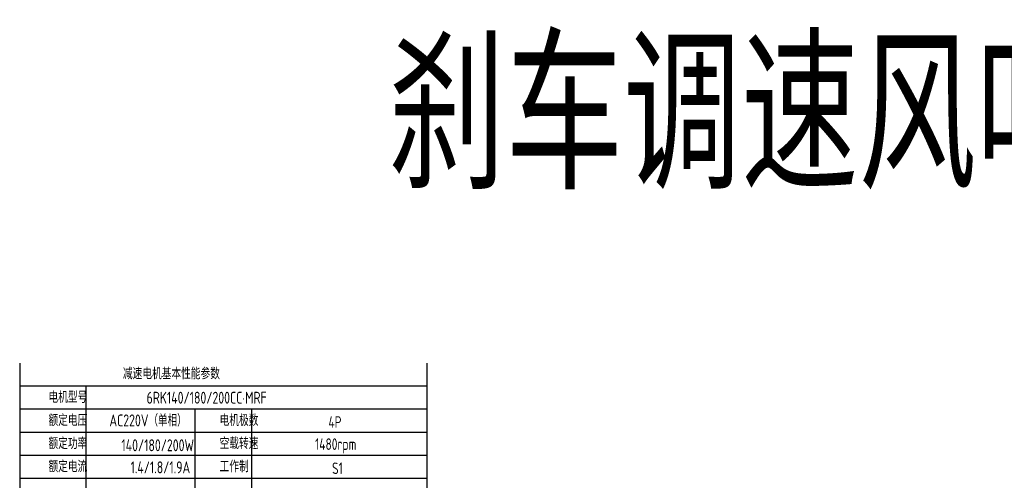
# Model space of a CAD drawing. Header units: inches. Extents: x 675 to 6233, y 11 to 1887.
# Tile 40 of 48: x 5169 to 5839, y 567 to 880. Entities that reach past the tile are written whole.
import ezdxf

# ---------------------------------------------------------------- set-up
doc = ezdxf.new("R2010")
doc.units = ezdxf.units.IN
doc.header["$LTSCALE"] = 10
doc.header["$MEASUREMENT"] = 0
for name, color, linetype in [('1轮廓实线层', 7, 'Continuous'), ('2细线层', 4, 'Continuous'), ('6文字层', 3, 'Continuous')]:
    doc.layers.add(name, color=color, linetype=linetype)
doc.styles.add('PC_TEXTSTYLE', font='isocp.shx', dxfattribs={"width": 0.8, "bigfont": 'HZFS.SHX'})

msp = doc.modelspace()

# ---------------------------------------------------------------- linework, layer by layer
at = {"layer": '1轮廓实线层'}
for p, q in [((5168.988581, 646.21077), (5168.988581, 479.270196)), ((5168.988581, 646.21077), (5168.988581, 473.424872)), ((5445.935416, 646.210775), (5445.935416, 199.285471))]:
    msp.add_line(p, q, dxfattribs=at)
at = {"layer": '2细线层'}
for p, q in [((5445.935416, 630.502961), (5168.988581, 630.502961)), ((5213.996747, 630.502961), (5213.996747, 504.84049)), ((5445.935416, 614.795152), (5168.988581, 614.795152)), ((5287.978408, 614.795152), (5287.978408, 504.84049)), ((5326.722699, 614.795152), (5326.722699, 504.84049)), ((5445.935416, 599.087343), (5168.988581, 599.087343)), ((5445.935416, 583.379534), (5168.988581, 583.379534)), ((5445.935416, 567.671726), (5168.988581, 567.671726))]:
    msp.add_line(p, q, dxfattribs=at)

# ---------------------------------------------------------------- texts
at = {"layer": '6文字层', "attachment_point": 1, "style": 'PC_TEXTSTYLE'}
for s, insert, char_height, width in [('{\\C3;刹车调速风叶}', (5419.434011, 864.331526), 100, 613.92107935), ('{\\C3;减速电机基本性能参数}', (5239.180521, 643.039826), 7.85390444, 91.6376662), ('{\\C3;         电机型号 }', (5156.223686, 626.99099), 7.85390444, 91.6376662), ('\\pi1.6157;{\\C3;      6RK140/180/200CC·MRF}', (5231.439496, 626.743382), 8.10055599, 112.36504937), ('{\\C3;         额定电压}', (5156.223686, 611.283181), 7.85390444, 91.6376662), ('{\\C3;       AC220V（单相）}', (5204.068573, 611.31741), 8.10055599, 94.51554332), ('{\\C3;         电机极数}', (5272.600724, 611.283181), 7.85390444, 91.6376662), ('{\\C3;         4P}', (5346.619769, 610.077589), 7.85390444, 91.6376662), ('{\\C3;         额定功率}', (5156.223686, 595.575372), 7.85390444, 91.6376662), ('{\\C3;         空载转速}', (5272.600724, 595.575372), 7.85390444, 91.6376662), ('{\\C3;             140/180/200W}', (5189.989288, 594.399092), 8.10055599, 94.51554332), ('{\\C3;          1480rpm}', (5333.950668, 595.051723), 7.85390444, 91.6376662), ('{\\C3;         额定电流}', (5156.223686, 579.867563), 7.85390444, 91.6376662), ('{\\C3;              1.4/1.8/1.9A}', (5192.509687, 579.390395), 8.10055599, 94.51554332), ('{\\C3;         工作制}', (5272.600724, 579.867563), 7.85390444, 91.6376662), ('{\\C3;           S1}', (5341.88655, 578.661971), 7.85390444, 91.6376662)]:
    msp.add_mtext(s, dxfattribs=dict(at, insert=insert, char_height=char_height, width=width))

doc.saveas('drawing.dxf')
